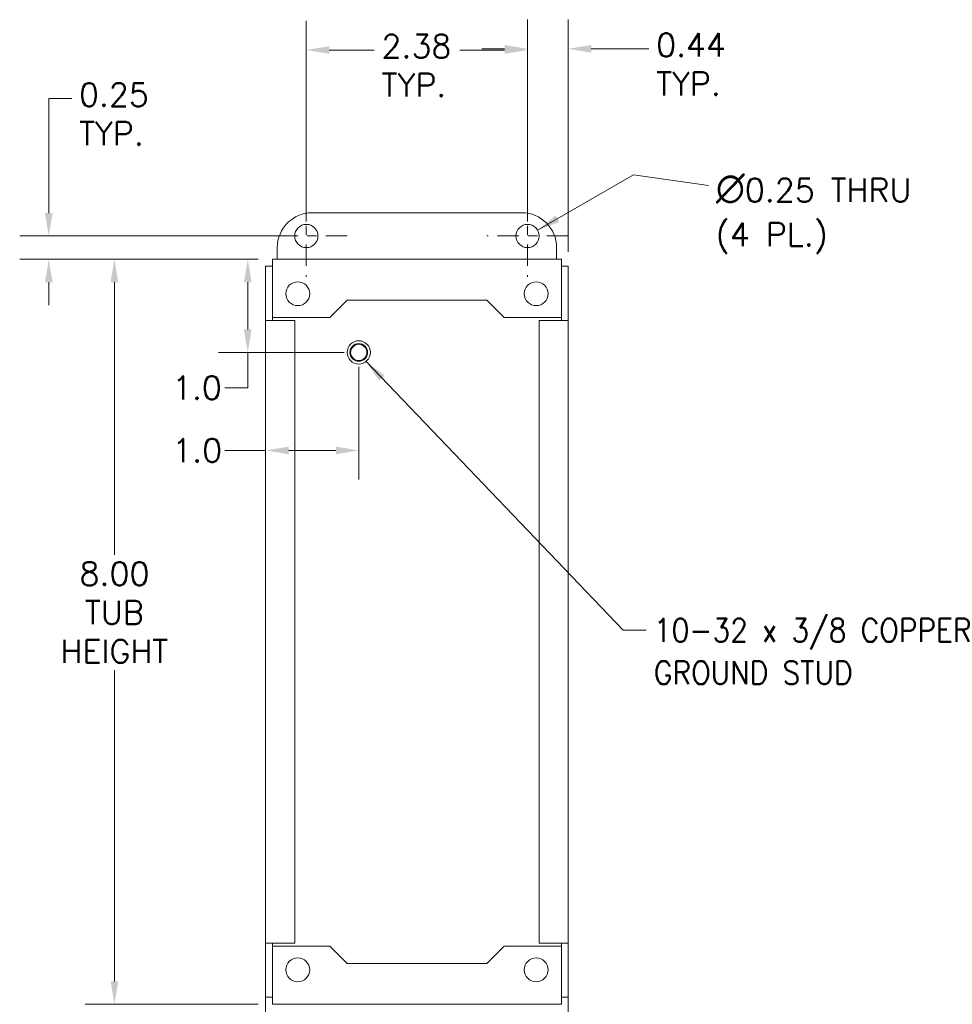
# Model space of a CAD drawing. Header units: inches. Extents: x 2 to 39.5, y 2.5 to 23.8.
# Tile 15 of 17: x 24.3 to 34.3, y 11.5 to 22.1. Entities that reach past the tile are written whole.
import ezdxf

# ---------------------------------------------------------------- set-up
doc = ezdxf.new("R2010")
doc.units = ezdxf.units.IN
doc.header["$LTSCALE"] = 2.5
doc.header["$MEASUREMENT"] = 0
doc.linetypes.add('CHAIN', pattern=[0.7087, 0.4724, -0.0591, 0.1181, -0.0591])
for name, color, linetype, lineweight in [('Center Mark (ANSI)', 7, 'Continuous', 15), ('Dimension (ANSI)', 7, 'Continuous', 13), ('Symbol (ANSI)', 7, 'Continuous', 18), ('Visible (ANSI)', 7, 'Continuous', 13)]:
    doc.layers.add(name, color=color, linetype=linetype, lineweight=lineweight)
doc.styles.add('Note Text (ANSI)', font='RomanS.shx')
doc.dimstyles.new('Default (ANSI)', dxfattribs={"dimscale": 2.5, "dimtxt": 0.1, "dimasz": 0.098425, "dimexe": 0.125, "dimexo": 0.0625, "dimgap": 0.031496, "dimtad": 0, "dimtih": 1, "dimtoh": 1, "dimrnd": 1e-08, "dimzin": 0, "dimdsep": 46, "dimtxsty": 'Note Text (ANSI)', "dimcen": 0.09, "dimdle": 0.393701, "dimclrd": 256, "dimclre": 256, "dimclrt": 256, "dimadec": 0, "dimazin": 1, "dimtfac": 1, "dimtofl": 0, "dimtmove": 0, "dimatfit": 3, "dimfxl": 0, "dimtolj": 1, "dimtzin": 4, "dimlwd": -1, "dimlwe": -1, "dimarcsym": 0})
doc.dimstyles.new('Default (ANSI)$7', dxfattribs={"dimscale": 2.5, "dimtxt": 0.1, "dimasz": 0.098425, "dimexe": 0.125, "dimexo": 0.0625, "dimgap": 0.031496, "dimtad": 0, "dimtih": 1, "dimtoh": 1, "dimrnd": 1e-08, "dimzin": 0, "dimdsep": 46, "dimtxsty": 'Note Text (ANSI)', "dimcen": 0.09, "dimdle": 0.393701, "dimclrd": 256, "dimclre": 256, "dimclrt": 256, "dimadec": 0, "dimazin": 1, "dimtfac": 1, "dimtofl": 0, "dimtmove": 0, "dimatfit": 3, "dimfxl": 0, "dimtolj": 1, "dimtzin": 4, "dimlwd": -1, "dimlwe": -1, "dimarcsym": 0})

# ---------------------------------------------------------------- blocks, each defined once
blk = doc.blocks.new('*D5')
at = {"layer": 'Defpoints', "color": 0}
for p in [(26.994, 19.492), (25.295, 11.492), (26.994, 11.492)]:
    blk.add_point(p, dxfattribs=at)
at = {"layer": 'Dimension (ANSI)'}
for p, q in [((26.838, 19.492), (24.982, 19.492)), ((25.295, 19.246), (25.295, 16.32)), ((25.295, 11.738), (25.295, 15.079)), ((26.838, 11.492), (24.982, 11.492))]:
    blk.add_line(p, q, dxfattribs=at)
for points in [[(25.254, 19.246), (25.336, 19.246), (25.295, 19.492)], [(25.254, 11.738), (25.336, 11.738), (25.295, 11.492)]]:
    blk.add_solid(points, dxfattribs=at)
at = {"layer": 'Dimension (ANSI)', "insert": (25.295, 15.699), "char_height": 0.25, "attachment_point": 5, "style": 'Note Text (ANSI)'}
blk.add_mtext('\\A1;8.00\\PTUB \\PHEIGHT', dxfattribs=at)
blk = doc.blocks.new('*D6')
at = {"layer": 'Defpoints', "color": 0}
for p in [(26.919, 12.148), (30.169, 12.148), (30.169, 10.362)]:
    blk.add_point(p, dxfattribs=at)
at = {"layer": 'Dimension (ANSI)'}
for p, q in [((26.919, 11.992), (26.919, 10.05)), ((30.169, 11.992), (30.169, 10.05)), ((27.166, 10.362), (27.478, 10.362)), ((29.923, 10.362), (29.611, 10.362))]:
    blk.add_line(p, q, dxfattribs=at)
for points in [[(27.166, 10.403), (27.166, 10.321), (26.919, 10.362)], [(29.923, 10.403), (29.923, 10.321), (30.169, 10.362)]]:
    blk.add_solid(points, dxfattribs=at)
at = {"layer": 'Dimension (ANSI)', "insert": (28.544, 10.529), "char_height": 0.25, "attachment_point": 2, "style": 'Note Text (ANSI)'}
blk.add_mtext('\\A1;3.25\\PTUB WIDTH', dxfattribs=at)
blk = doc.blocks.new('*D7')
at = {"layer": 'Defpoints', "color": 0}
for p in [(24.59, 19.742), (27.356, 19.742), (26.994, 19.492)]:
    blk.add_point(p, dxfattribs=at)
at = {"layer": 'Dimension (ANSI)'}
for p, q in [((24.59, 19.988), (24.59, 21.218)), ((24.59, 21.218), (24.836, 21.218)), ((27.2, 19.742), (24.278, 19.742)), ((26.838, 19.492), (24.278, 19.492)), ((24.59, 19.246), (24.59, 19))]:
    blk.add_line(p, q, dxfattribs=at)
for points in [[(24.549, 19.988), (24.631, 19.988), (24.59, 19.742)], [(24.549, 19.246), (24.631, 19.246), (24.59, 19.492)]]:
    blk.add_solid(points, dxfattribs=at)
at = {"layer": 'Dimension (ANSI)', "insert": (24.915, 21.384), "char_height": 0.25, "attachment_point": 1, "style": 'Note Text (ANSI)'}
blk.add_mtext('\\A1;0.25\\PTYP.', dxfattribs=at)
blk = doc.blocks.new('*D8')
at = {"layer": 'Defpoints', "color": 0}
for p in [(29.732, 21.739), (27.356, 19.742), (29.732, 19.742)]:
    blk.add_point(p, dxfattribs=at)
at = {"layer": 'Dimension (ANSI)'}
for p, q in [((27.356, 19.898), (27.356, 22.051)), ((29.732, 19.898), (29.732, 22.051)), ((27.603, 21.739), (28.085, 21.739)), ((29.486, 21.739), (29.004, 21.739))]:
    blk.add_line(p, q, dxfattribs=at)
for points in [[(27.603, 21.78), (27.603, 21.698), (27.356, 21.739)], [(29.486, 21.78), (29.486, 21.698), (29.732, 21.739)]]:
    blk.add_solid(points, dxfattribs=at)
at = {"layer": 'Dimension (ANSI)', "insert": (28.163, 21.905), "char_height": 0.25, "attachment_point": 1, "style": 'Note Text (ANSI)'}
blk.add_mtext('\\A1;2.38\\PTYP.', dxfattribs=at)
blk = doc.blocks.new('*D10')
at = {"layer": 'Defpoints', "color": 0}
for p in [(26.994, 19.492), (26.727, 18.492), (27.919, 18.492)]:
    blk.add_point(p, dxfattribs=at)
at = {"layer": 'Dimension (ANSI)'}
for p, q in [((26.838, 19.492), (26.414, 19.492)), ((26.727, 19.246), (26.727, 18.738)), ((27.763, 18.492), (26.414, 18.492)), ((26.727, 18.492), (26.727, 18.112)), ((26.727, 18.112), (26.48, 18.112))]:
    blk.add_line(p, q, dxfattribs=at)
for points in [[(26.686, 19.246), (26.768, 19.246), (26.727, 19.492)], [(26.686, 18.738), (26.768, 18.738), (26.727, 18.492)]]:
    blk.add_solid(points, dxfattribs=at)
at = {"layer": 'Dimension (ANSI)', "insert": (25.914, 18.237), "char_height": 0.25, "attachment_point": 1, "style": 'Note Text (ANSI)'}
blk.add_mtext('\\A1;1.0', dxfattribs=at)
blk = doc.blocks.new('*D11')
at = {"layer": 'Defpoints', "color": 0}
for p in [(27.919, 18.492), (26.919, 17.989), (27.919, 17.439)]:
    blk.add_point(p, dxfattribs=at)
at = {"layer": 'Dimension (ANSI)'}
for p, q in [((27.919, 18.336), (27.919, 17.126)), ((26.919, 17.439), (26.482, 17.439)), ((27.673, 17.439), (27.166, 17.439))]:
    blk.add_line(p, q, dxfattribs=at)
for points in [[(27.166, 17.48), (27.166, 17.398), (26.919, 17.439)], [(27.673, 17.48), (27.673, 17.398), (27.919, 17.439)]]:
    blk.add_solid(points, dxfattribs=at)
at = {"layer": 'Dimension (ANSI)', "insert": (25.915, 17.564), "char_height": 0.25, "attachment_point": 1, "style": 'Note Text (ANSI)'}
blk.add_mtext('\\A1;1.0', dxfattribs=at)
blk = doc.blocks.new('*D12')
at = {"layer": 'Defpoints', "color": 0}
for p in [(29.732, 21.752), (29.732, 20.179), (30.169, 19.417)]:
    blk.add_point(p, dxfattribs=at)
at = {"layer": 'Dimension (ANSI)'}
for p, q in [((29.732, 20.336), (29.732, 22.065)), ((30.169, 19.573), (30.169, 22.065)), ((29.486, 21.752), (29.24, 21.752)), ((30.416, 21.752), (31.033, 21.752))]:
    blk.add_line(p, q, dxfattribs=at)
for points in [[(29.486, 21.793), (29.486, 21.711), (29.732, 21.752)], [(30.416, 21.793), (30.416, 21.711), (30.169, 21.752)]]:
    blk.add_solid(points, dxfattribs=at)
at = {"layer": 'Dimension (ANSI)', "insert": (31.112, 21.919), "char_height": 0.25, "attachment_point": 1, "style": 'Note Text (ANSI)'}
blk.add_mtext('\\A1;0.44\\PTYP.', dxfattribs=at)

msp = doc.modelspace()

# ---------------------------------------------------------------- linework, layer by layer
at = {"layer": 'Center Mark (ANSI)', "linetype": 'CHAIN', "ltscale": 0.194334}
for p, q in [((27.356, 20.179), (27.356, 19.304)), ((29.732, 20.179), (29.732, 19.304)), ((27.794, 19.742), (26.919, 19.742)), ((30.169, 19.742), (29.294, 19.742))]:
    msp.add_line(p, q, dxfattribs=at)
at = {"layer": 'Visible (ANSI)'}
for p, q in [((27.419, 19.992), (29.669, 19.992)), ((27.044, 19.492), (27.044, 19.617)), ((30.044, 19.617), (30.044, 19.492)), ((26.994, 19.492), (30.095, 19.492)), ((26.994, 19.492), (26.994, 19.387)), ((30.095, 19.387), (30.095, 19.492)), ((26.919, 19.417), (26.919, 18.836)), ((26.993, 19.417), (26.919, 19.417)), ((26.993, 19.417), (26.993, 18.836)), ((26.994, 18.867), (26.994, 19.387)), ((30.095, 18.836), (30.095, 19.417)), ((30.095, 19.417), (30.169, 19.417)), ((30.095, 19.387), (30.095, 18.867)), ((30.169, 18.836), (30.169, 19.417)), ((27.607, 18.867), (27.794, 19.054)), ((27.794, 19.054), (29.294, 19.054)), ((29.294, 19.054), (29.481, 18.867)), ((27.025, 18.836), (26.919, 18.836)), ((26.919, 12.148), (26.919, 18.836)), ((26.919, 18.836), (26.919, 18.836)), ((26.919, 18.836), (26.993, 18.836)), ((26.993, 18.836), (26.993, 18.836)), ((27.607, 18.867), (26.994, 18.867)), ((27.025, 18.836), (27.232, 18.836)), ((27.232, 18.836), (27.232, 12.148)), ((30.095, 18.867), (29.481, 18.867)), ((29.856, 18.836), (30.064, 18.836)), ((29.856, 12.148), (29.856, 18.836)), ((30.169, 18.836), (30.064, 18.836)), ((30.095, 18.836), (30.169, 18.836)), ((30.095, 18.836), (30.095, 18.836)), ((30.169, 18.836), (30.169, 12.148)), ((30.169, 18.836), (30.169, 18.836)), ((26.919, 12.148), (27.025, 12.148)), ((26.993, 12.148), (26.919, 12.148)), ((26.919, 12.148), (26.919, 12.148)), ((26.919, 12.148), (26.919, 11.567)), ((26.993, 12.148), (26.993, 12.148)), ((26.993, 12.148), (26.993, 11.567)), ((26.994, 12.117), (27.607, 12.117)), ((26.994, 11.597), (26.994, 12.117)), ((27.232, 12.148), (27.025, 12.148)), ((27.794, 11.93), (27.607, 12.117)), ((29.481, 12.117), (29.294, 11.93)), ((29.481, 12.117), (30.095, 12.117)), ((30.064, 12.148), (29.856, 12.148)), ((30.064, 12.148), (30.169, 12.148)), ((30.169, 12.148), (30.095, 12.148)), ((30.095, 12.148), (30.095, 12.148)), ((30.095, 11.567), (30.095, 12.148)), ((30.095, 12.117), (30.095, 11.597)), ((30.169, 12.148), (30.169, 12.148)), ((30.169, 11.567), (30.169, 12.148)), ((29.294, 11.93), (27.794, 11.93)), ((26.993, 11.567), (26.919, 11.567)), ((26.994, 11.597), (26.994, 11.492)), ((30.095, 11.492), (30.095, 11.597)), ((30.095, 11.567), (30.169, 11.567)), ((30.095, 11.492), (26.994, 11.492))]:
    msp.add_line(p, q, dxfattribs=at)
for centre, radius in [((27.356, 19.742), 0.125), ((29.732, 19.742), 0.125), ((27.264, 19.122), 0.128), ((29.824, 19.122), 0.128), ((27.919, 18.492), 0.125), ((27.919, 18.492), 0.095), ((27.919, 18.492), 0.087), ((27.264, 11.862), 0.128), ((29.824, 11.862), 0.128)]:
    msp.add_circle(centre, radius, dxfattribs=at)
for centre, start, end in [((27.419, 19.617), 90, 180), ((29.669, 19.617), 0, 90)]:
    msp.add_arc(centre, 0.375, start, end, dxfattribs=at)
for points in [[(26.994, 19.375), (26.994, 19.379), (26.993, 19.384), (26.993, 19.39)], [(30.095, 19.39), (30.095, 19.384), (30.095, 19.379), (30.095, 19.375)], [(26.993, 11.594), (26.993, 11.6), (26.994, 11.605), (26.994, 11.609)], [(30.095, 11.609), (30.095, 11.605), (30.095, 11.6), (30.095, 11.594)]]:
    msp.add_open_spline(points, degree=3, dxfattribs=at)

# ---------------------------------------------------------------- texts
at = {"layer": 'Symbol (ANSI)', "char_height": 0.25, "attachment_point": 1, "style": 'Note Text (ANSI)'}
for s, insert, width, line_spacing_factor in [('{\\fRomanS|b0|i0;\\H0.2500;\\fAIGDT|b0|i0;\\H0.3000;n\\fRomanS|b0|i0;\\H0.2500;0.25 THRU\\P(4 PL.)}', (31.755, 20.409), 2.46705, 1.05), ('{10-32 x 3/8 COPPER\\PGROUND STUD}', (31.085, 15.634), 4.58147, 1.093904)]:
    msp.add_mtext(s, dxfattribs=dict(at, insert=insert, width=width, line_spacing_factor=line_spacing_factor))

# ---------------------------------------------------------------- dimensions: what is measured, and where the dimension line sits
at = {"layer": 'Dimension (ANSI)'}
for base, p1, p2, angle, text, override, picture, middle in [((29.732, 21.739), (27.356, 19.742), (29.732, 19.742), 180, '<>\\PTYP.', {"dimgap": 0.031496, "dimtih": 0, "dimtoh": 0, "dimdec": 2, "dimtol": 0, "dimlim": 0, "dimtp": 0, "dimtm": 0, "dimtdec": 2, "dimatfit": 1, "dimtvp": -0.25}, '*D8', (28.544, 21.739)), ((29.732, 21.752), (30.169, 19.417), (29.732, 20.179), 180, '<>\\PTYP.', {"dimgap": 0.031496, "dimtih": 0, "dimtoh": 0, "dimdec": 2, "dimtol": 0, "dimlim": 0, "dimtp": 0, "dimtm": 0, "dimtdec": 2, "dimatfit": 1, "dimtvp": -0.25}, '*D12', (31.499, 21.752)), ((24.59, 19.742), (26.994, 19.492), (27.356, 19.742), 270, '<>\\PTYP.', {"dimgap": 0.031496, "dimdec": 2, "dimtol": 0, "dimlim": 0, "dimtp": 0, "dimtm": 0, "dimtdec": 2, "dimatfit": 1, "dimtvp": -0.25}, '*D7', (25.296, 21.218)), ((25.295, 11.492), (26.994, 19.492), (26.994, 11.492), 270, '<>\\PTUB \\PHEIGHT', {"dimgap": 0.031496, "dimdec": 2, "dimtol": 0, "dimlim": 0, "dimtp": 0, "dimtm": 0, "dimtdec": 2, "dimatfit": 1}, '*D5', (25.295, 15.699))]:
    dim = msp.add_linear_dim(base=base, p1=p1, p2=p2, angle=angle, text=text, dimstyle='Default (ANSI)', override=override, dxfattribs=at)
    dim.commit()
    dim.dimension.update_dxf_attribs({"geometry": picture, "text_midpoint": middle, "dimtype": 160})
dim = msp.add_linear_dim(base=(26.727, 18.492), p1=(26.994, 19.492), p2=(27.919, 18.492), angle=270, dimstyle='Default (ANSI)', override={"dimgap": 0.031496, "dimdec": 1, "dimtol": 0, "dimlim": 0, "dimtp": 0, "dimtm": 0, "dimtdec": 1, "dimatfit": 2}, dxfattribs=at)
dim.commit()
dim.dimension.update_dxf_attribs({"geometry": '*D10', "text_midpoint": (26.158, 18.112), "dimtype": 160})
dim = msp.add_linear_dim(base=(27.919, 17.439), p1=(26.919, 17.989), p2=(27.919, 18.492), dimstyle='Default (ANSI)', override={"dimgap": 0.031496, "dimtih": 0, "dimtoh": 0, "dimdec": 1, "dimse1": 1, "dimtol": 0, "dimlim": 0, "dimtp": 0, "dimtm": 0, "dimtdec": 1, "dimatfit": 2}, dxfattribs=at)
dim.commit()
dim.dimension.update_dxf_attribs({"geometry": '*D11', "text_midpoint": (26.159, 17.439), "dimtype": 160})
dim = msp.add_linear_dim(base=(30.169, 10.362), p1=(26.919, 12.148), p2=(30.169, 12.148), text='<>\\PTUB WIDTH', dimstyle='Default (ANSI)', override={"dimgap": 0.031496, "dimtih": 0, "dimtoh": 0, "dimdec": 2, "dimtol": 0, "dimlim": 0, "dimtp": 0, "dimtm": 0, "dimtdec": 2, "dimatfit": 1, "dimtvp": -0.25}, dxfattribs=at)
dim.commit()
dim.dimension.update_dxf_attribs({"geometry": '*D6', "text_midpoint": (28.544, 10.362), "dimtype": 160})

# ---------------------------------------------------------------- leaders
at = {"layer": 'Symbol (ANSI)'}
msp.add_leader([(29.84, 19.804), (30.868, 20.398), (31.676, 20.284)], dimstyle='Default (ANSI)$7', override={"dimtad": 0}, dxfattribs=at)
at = {"layer": 'Symbol (ANSI)', "annotation_type": 0, "has_hookline": 1, "hookline_direction": 0, "text_width": 4.333}
msp.add_leader([(27.997, 18.394), (30.76, 15.509), (31.006, 15.509)], dimstyle='Default (ANSI)$7', override={"dimtad": 0}, dxfattribs=at)

doc.saveas('drawing.dxf')
